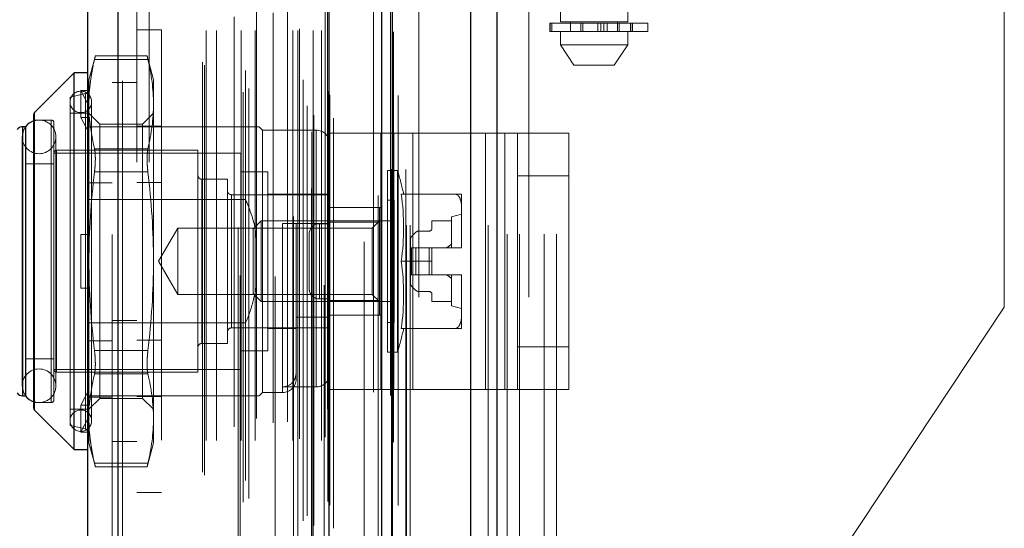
# Model space of a CAD drawing. Header units: inches. Extents: x 0.2 to 10.7, y 0.2 to 7.9.
# Tile 81 of 104: x 5.665 to 5.905, y 3.473 to 3.597. Entities that reach past the tile are written whole.
import ezdxf

# ---------------------------------------------------------------- set-up
doc = ezdxf.new("R2010")
doc.units = ezdxf.units.IN
doc.header["$MEASUREMENT"] = 0
doc.linetypes.add('HIDDEN', pattern=[0.07500000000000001, 0.05, -0.025])
doc.layers.add('DIMENSIONS', color=140, linetype='Continuous')
doc.styles.add('SLDTEXTSTYLE0', font='TXT', dxfattribs={"width": 0.7})
doc.dimstyles.new('SLDDIMSTYLE0', dxfattribs={"dimtxt": 0.0849609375, "dimasz": 0.13, "dimexe": 0, "dimexo": 0.0625, "dimgap": 0.021240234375, "dimtad": 0, "dimtih": 1, "dimtoh": 1, "dimlfac": 12, "dimrnd": 1e-09, "dimzin": 12, "dimdsep": 46, "dimtxsty": 'SLDTEXTSTYLE0', "dimsah": 1, "dimcen": 0.09, "dimadec": 0, "dimazin": 3, "dimtfac": 1, "dimtofl": 0, "dimtmove": 0, "dimatfit": 3, "dimfxl": 0, "dimfrac": 2, "dimtolj": 1, "dimtzin": 12, "dimarcsym": 0})
doc.dimstyles.new('SLDDIMSTYLE1', dxfattribs={"dimtxt": 0.0849609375, "dimasz": 0.13, "dimexe": 0, "dimexo": 0.0625, "dimgap": 0.021240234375, "dimtad": 0, "dimtih": 1, "dimtoh": 1, "dimlfac": 12, "dimrnd": 1e-09, "dimzin": 12, "dimdsep": 46, "dimtxsty": 'SLDTEXTSTYLE0', "dimsah": 1, "dimcen": 0.09, "dimadec": 0, "dimazin": 3, "dimtfac": 1, "dimtmove": 0, "dimatfit": 0, "dimfxl": 0, "dimfrac": 2, "dimtolj": 1, "dimtzin": 12, "dimarcsym": 0})

# ---------------------------------------------------------------- blocks, each defined once
blk = doc.blocks.new('_D_17')
at = {"layer": 'DIMENSIONS'}
for p, q in [((5.415034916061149, 3.444369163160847), (5.415034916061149, 3.694369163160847)), ((5.734066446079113, 3.444369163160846), (5.290034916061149, 3.444369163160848)), ((5.729436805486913, 3.240619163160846), (5.290034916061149, 3.240619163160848)), ((5.415034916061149, 3.007946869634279), (5.415034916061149, 3.240619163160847)), ((4.873281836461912, 3.007946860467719), (4.844751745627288, 3.007946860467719)), ((4.844751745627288, 3.007946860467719), (4.844751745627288, 2.872915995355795)), ((5.125750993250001, 3.007946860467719), (5.154281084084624, 3.007946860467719)), ((5.154281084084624, 3.007946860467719), (5.154281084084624, 2.872915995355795)), ((5.278943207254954, 3.007946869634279), (5.415034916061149, 3.007946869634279)), ((4.844751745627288, 2.872915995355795), (4.873281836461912, 2.872915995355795)), ((5.154281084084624, 2.872915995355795), (5.125750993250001, 2.872915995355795))]:
    blk.add_line(p, q, dxfattribs=at)
for points in [[(5.415034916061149, 3.444369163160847), (5.43503491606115, 3.574369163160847), (5.39503491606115, 3.574369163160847)], [(5.415034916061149, 3.240619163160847), (5.395034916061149, 3.110619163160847), (5.435034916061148, 3.110619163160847)]]:
    blk.add_solid(points, dxfattribs=at)
at = {"layer": 'DIMENSIONS', "char_height": 0.08333333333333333, "attachment_point": 1, "style": 'SLDTEXTSTYLE0'}
for s, insert in [('2.45', (4.873281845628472, 3.134389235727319)), ('62.1', (4.873281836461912, 2.980338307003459))]:
    blk.add_mtext(s, dxfattribs=dict(at, insert=insert))
blk = doc.blocks.new('_D_18')
at = {"layer": 'DIMENSIONS'}
for p, q in [((5.734066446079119, 4.98470249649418), (5.29003491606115, 4.98470249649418)), ((5.41503491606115, 4.98470249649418), (5.415034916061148, 4.42807726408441)), ((5.253460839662, 4.274026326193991), (5.224930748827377, 4.274026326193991)), ((5.224930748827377, 4.274026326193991), (5.224930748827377, 4.138995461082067)), ((5.576608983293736, 4.274026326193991), (5.605139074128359, 4.274026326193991)), ((5.605139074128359, 4.274026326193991), (5.605139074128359, 4.138995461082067)), ((5.224930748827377, 4.138995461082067), (5.253460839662, 4.138995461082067)), ((5.605139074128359, 4.138995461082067), (5.576608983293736, 4.138995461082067)), ((5.415034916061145, 3.444369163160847), (5.415034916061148, 4.119975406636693)), ((5.734066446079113, 3.444369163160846), (5.290034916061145, 3.444369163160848))]:
    blk.add_line(p, q, dxfattribs=at)
for points in [[(5.41503491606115, 4.98470249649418), (5.395034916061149, 4.854702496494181), (5.435034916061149, 4.854702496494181)], [(5.415034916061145, 3.444369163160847), (5.435034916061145, 3.574369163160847), (5.395034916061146, 3.574369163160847)]]:
    blk.add_solid(points, dxfattribs=at)
at = {"layer": 'DIMENSIONS', "char_height": 0.08333333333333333, "attachment_point": 1, "style": 'SLDTEXTSTYLE0'}
for s, insert in [('18.48', (5.253460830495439, 4.40046870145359)), ('469.5', (5.253460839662, 4.246417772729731))]:
    blk.add_mtext(s, dxfattribs=dict(at, insert=insert))
blk = doc.blocks.new('_D_19')
at = {"layer": 'DIMENSIONS'}
for p, q in [((5.703483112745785, 5.099952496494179), (4.79971829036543, 5.099952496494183)), ((4.92471829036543, 5.099952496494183), (4.924718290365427, 4.483632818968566)), ((4.763144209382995, 4.353501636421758), (4.734614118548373, 4.353501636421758)), ((4.734614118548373, 4.353501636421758), (4.734614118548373, 4.218470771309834)), ((5.086292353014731, 4.353501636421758), (5.114822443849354, 4.353501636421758)), ((5.114822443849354, 4.353501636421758), (5.114822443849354, 4.218470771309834)), ((4.734614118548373, 4.218470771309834), (4.763144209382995, 4.218470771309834)), ((5.114822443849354, 4.218470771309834), (5.086292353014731, 4.218470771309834)), ((4.924718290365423, 3.329035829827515), (4.924718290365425, 4.064419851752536)), ((5.703483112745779, 3.329035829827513), (4.799718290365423, 3.329035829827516))]:
    blk.add_line(p, q, dxfattribs=at)
for points in [[(4.92471829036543, 5.099952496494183), (4.904718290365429, 4.969952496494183), (4.944718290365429, 4.969952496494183)], [(4.924718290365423, 3.329035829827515), (4.944718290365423, 3.459035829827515), (4.904718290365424, 3.459035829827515)]]:
    blk.add_solid(points, dxfattribs=at)
at = {"layer": 'DIMENSIONS', "char_height": 0.08333333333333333, "attachment_point": 1, "style": 'SLDTEXTSTYLE0'}
for s, insert in [('21.25', (4.763144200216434, 4.479944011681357)), ('539.8', (4.763144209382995, 4.325893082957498)), ('OPENING', (4.662681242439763, 4.1718421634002))]:
    blk.add_mtext(s, dxfattribs=dict(at, insert=insert))

msp = doc.modelspace()

# ---------------------------------------------------------------- linework, layer by layer
at = {"color": 7, "linetype": 'Continuous', "lineweight": 25}
for p, q in [((5.781559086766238, 5.192448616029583), (5.781559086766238, 3.246619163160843)), ((5.775195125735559, 3.246619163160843), (5.775195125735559, 5.191268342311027)), ((5.753483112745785, 3.246619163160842), (5.753483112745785, 5.182035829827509)), ((5.756119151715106, 3.246619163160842), (5.756119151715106, 5.182294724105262)), ((5.740680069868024, 3.272723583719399), (5.740680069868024, 5.156331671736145)), ((5.689159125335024, 3.28180811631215), (5.689159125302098, 5.147247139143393)), ((5.681721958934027, 5.144301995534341), (5.681721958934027, 3.284753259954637)), ((5.678441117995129, 3.583720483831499), (5.668790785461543, 3.574070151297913)), ((5.681721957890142, 3.583720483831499), (5.678441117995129, 3.583720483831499)), ((5.678441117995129, 3.491856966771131), (5.678441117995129, 3.583720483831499)), ((5.66859859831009, 3.501971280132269), (5.66859859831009, 3.573606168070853)), ((5.668790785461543, 3.501507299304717), (5.668790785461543, 3.574070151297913)), ((5.666600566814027, 3.570597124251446), (5.665889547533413, 3.570597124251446)), ((5.665889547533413, 3.504980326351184), (5.665889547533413, 3.570597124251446)), ((5.666630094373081, 3.504980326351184), (5.666630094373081, 3.570597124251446)), ((5.665889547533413, 3.504980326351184), (5.666600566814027, 3.504980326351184)), ((5.668790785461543, 3.501507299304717), (5.678441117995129, 3.491856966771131)), ((5.678441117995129, 3.491856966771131), (5.681721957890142, 3.491856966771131))]:
    msp.add_line(p, q, dxfattribs=at)
at = {"color": 7, "linetype": 'HIDDEN', "lineweight": 18}
for p, q in [((5.781559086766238, 5.192448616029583), (5.781559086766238, 3.246619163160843)), ((5.781559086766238, 3.246619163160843), (5.781559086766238, 5.19244861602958)), ((5.781559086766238, 3.246619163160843), (5.781559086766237, 5.192448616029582)), ((5.775195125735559, 3.246619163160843), (5.775195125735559, 5.191268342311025)), ((5.779437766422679, 3.246619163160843), (5.779437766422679, 5.191268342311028)), ((5.779437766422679, 3.246619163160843), (5.779437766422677, 5.191268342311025)), ((5.756119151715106, 3.246619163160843), (5.75611915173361, 5.182294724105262)), ((5.759483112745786, 3.246619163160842), (5.759483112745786, 5.182035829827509)), ((5.760361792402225, 3.246619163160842), (5.760361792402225, 5.182294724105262)), ((5.760361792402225, 3.246619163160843), (5.760361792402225, 5.182294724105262)), ((5.755864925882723, 3.260253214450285), (5.755864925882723, 5.168802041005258)), ((5.736454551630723, 3.269389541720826), (5.736454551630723, 5.159665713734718)), ((5.736454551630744, 3.269389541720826), (5.736454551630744, 5.159665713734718)), ((5.741721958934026, 3.272723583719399), (5.741721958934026, 5.156331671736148)), ((5.734316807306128, 3.274458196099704), (5.734316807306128, 5.154597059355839)), ((5.736370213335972, 5.15557172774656), (5.736370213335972, 3.273483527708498)), ((5.736879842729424, 3.273393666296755), (5.736879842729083, 5.155661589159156)), ((5.752609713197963, 5.15384834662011), (5.752609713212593, 3.27521194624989)), ((5.752609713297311, 5.153846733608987), (5.752609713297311, 3.27522035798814)), ((5.735309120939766, 3.27571307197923), (5.735309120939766, 5.153380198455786)), ((5.71964224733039, 3.279021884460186), (5.71964224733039, 5.150033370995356)), ((5.721073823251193, 3.279945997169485), (5.721073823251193, 5.149105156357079)), ((5.74030404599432, 3.279171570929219), (5.74030404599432, 5.149883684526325)), ((5.740304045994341, 3.279171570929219), (5.740304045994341, 5.149883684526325)), ((5.740755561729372, 3.278207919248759), (5.740755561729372, 5.150847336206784)), ((5.740782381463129, 3.278417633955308), (5.740782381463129, 5.150637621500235)), ((5.689159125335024, 5.147247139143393), (5.689159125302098, 3.28180811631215)), ((5.690201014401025, 3.28180811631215), (5.69020101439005, 5.147247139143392)), ((5.690201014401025, 5.147247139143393), (5.69020101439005, 3.281808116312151)), ((5.731918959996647, 5.148692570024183), (5.731918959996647, 3.280370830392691)), ((5.734285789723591, 3.28200531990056), (5.734285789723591, 5.147049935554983)), ((5.687721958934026, 5.144301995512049), (5.687721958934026, 3.284753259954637)), ((5.718461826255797, 5.146000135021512), (5.718461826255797, 3.283050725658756)), ((5.720226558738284, 3.284324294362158), (5.720226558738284, 5.144730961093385)), ((5.709776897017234, 3.286357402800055), (5.709776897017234, 5.142697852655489)), ((5.710209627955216, 3.285626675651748), (5.710209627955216, 5.143428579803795)), ((5.749173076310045, 5.142546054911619), (5.749173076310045, 3.286484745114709)), ((5.710610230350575, 3.2940746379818), (5.710610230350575, 5.134980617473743)), ((5.710610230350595, 3.2940746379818), (5.710610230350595, 5.134980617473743)), ((5.713142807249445, 3.2940746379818), (5.713142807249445, 5.134980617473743)), ((5.719177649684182, 3.294074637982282), (5.719177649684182, 5.134980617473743)), ((5.722622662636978, 3.2940746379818), (5.722622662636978, 5.134980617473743)), ((5.731793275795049, 3.2940746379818), (5.731793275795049, 5.134980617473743)), ((5.732966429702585, 5.134980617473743), (5.732966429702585, 3.2940746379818)), ((5.732966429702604, 3.2940746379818), (5.732966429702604, 5.134980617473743)), ((5.73338309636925, 3.294491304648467), (5.73338309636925, 5.134563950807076)), ((5.736299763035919, 5.134563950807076), (5.736299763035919, 3.294491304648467)), ((5.736716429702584, 3.2940746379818), (5.736716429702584, 5.134980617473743)), ((5.736716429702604, 5.134980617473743), (5.736716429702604, 3.2940746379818)), ((5.738790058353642, 3.2940746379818), (5.738790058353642, 5.134980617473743)), ((5.738790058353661, 3.2940746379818), (5.738790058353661, 5.134980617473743)), ((5.718965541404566, 5.13431652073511), (5.718965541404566, 3.294739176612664)), ((5.727494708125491, 5.134077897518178), (5.727494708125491, 3.2949744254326)), ((5.739633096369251, 3.294907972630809), (5.739633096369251, 5.134147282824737)), ((5.73963309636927, 3.294907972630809), (5.73963309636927, 5.134147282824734)), ((5.717451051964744, 3.297440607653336), (5.717451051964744, 5.131614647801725)), ((5.726947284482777, 3.298369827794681), (5.726947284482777, 5.130685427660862)), ((5.726947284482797, 3.298369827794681), (5.726947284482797, 5.130685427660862)), ((5.730502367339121, 3.298615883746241), (5.730502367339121, 5.130437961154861)), ((5.739388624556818, 5.131985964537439), (5.739388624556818, 3.297069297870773)), ((5.722891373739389, 3.299478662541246), (5.722891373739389, 5.129583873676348)), ((5.739703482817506, 3.300987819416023), (5.739703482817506, 5.12806743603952)), ((5.739703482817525, 3.300987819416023), (5.739703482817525, 5.12806743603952)), ((5.74025069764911, 3.301760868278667), (5.74025069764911, 5.127294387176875)), ((5.740250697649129, 3.301760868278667), (5.740250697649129, 5.127294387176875)), ((5.751442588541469, 3.305851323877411), (5.751442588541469, 5.123203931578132)), ((5.755576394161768, 3.305072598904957), (5.75557639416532, 5.123947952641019)), ((5.762483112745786, 3.329035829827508), (5.762483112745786, 5.099952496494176)), ((5.762483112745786, 3.329035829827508), (5.762483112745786, 5.099952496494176)), ((5.762483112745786, 3.329035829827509), (5.762483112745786, 5.099952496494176)), ((5.762483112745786, 3.329035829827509), (5.762483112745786, 5.099952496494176)), ((5.693721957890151, 5.06198596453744), (5.693721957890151, 3.367069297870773)), ((5.696721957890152, 5.06198596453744), (5.696721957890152, 3.367069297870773)), ((5.696721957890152, 5.06198596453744), (5.696721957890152, 3.367069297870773)), ((5.696721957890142, 3.367069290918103), (5.696721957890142, 5.06198595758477)), ((5.696721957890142, 3.367069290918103), (5.696721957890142, 5.06198595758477)), ((5.784066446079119, 3.444369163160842), (5.784066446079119, 3.996202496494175)), ((5.784066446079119, 3.444369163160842), (5.784066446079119, 3.996202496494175)), ((5.787066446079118, 3.444369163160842), (5.787066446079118, 3.996202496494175)), ((5.793066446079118, 3.444369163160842), (5.793066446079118, 3.996202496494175)), ((5.796066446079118, 3.444369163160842), (5.796066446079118, 3.996202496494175)), ((5.796066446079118, 3.444369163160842), (5.796066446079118, 3.996202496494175)), ((5.797068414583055, 3.842223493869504), (5.797068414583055, 3.596160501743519)), ((5.813472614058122, 3.596160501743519), (5.813472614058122, 3.842223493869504)), ((5.789316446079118, 3.329035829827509), (5.789316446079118, 3.646327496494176)), ((5.905316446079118, 3.526608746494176), (5.905316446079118, 3.608848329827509)), ((5.794434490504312, 3.595832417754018), (5.79455487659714, 3.595832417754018)), ((5.794434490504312, 3.595832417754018), (5.794434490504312, 3.59386391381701)), ((5.79455487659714, 3.59386391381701), (5.79455487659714, 3.595832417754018)), ((5.79455487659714, 3.595832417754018), (5.81839387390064, 3.595832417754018)), ((5.79455487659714, 3.595832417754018), (5.79455487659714, 3.59386391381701)), ((5.794948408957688, 3.595832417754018), (5.794948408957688, 3.59386391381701)), ((5.794948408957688, 3.59386391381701), (5.794948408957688, 3.595832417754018)), ((5.813472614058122, 3.596160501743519), (5.797068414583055, 3.596160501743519)), ((5.799529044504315, 3.596160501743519), (5.799529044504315, 3.59386391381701)), ((5.802065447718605, 3.59386391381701), (5.802065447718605, 3.595832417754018)), ((5.802065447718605, 3.595832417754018), (5.802065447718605, 3.59386391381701)), ((5.802521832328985, 3.595832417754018), (5.802521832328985, 3.59386391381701)), ((5.802521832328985, 3.59386391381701), (5.802521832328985, 3.595832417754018)), ((5.806179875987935, 3.59386391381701), (5.806179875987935, 3.595832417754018)), ((5.806179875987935, 3.595832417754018), (5.806179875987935, 3.59386391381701)), ((5.806917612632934, 3.595832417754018), (5.806917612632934, 3.59386391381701)), ((5.806917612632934, 3.59386391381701), (5.806917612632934, 3.595832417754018)), ((5.807642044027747, 3.59386391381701), (5.807642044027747, 3.595832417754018)), ((5.807642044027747, 3.595832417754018), (5.807642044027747, 3.59386391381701)), ((5.808490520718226, 3.595832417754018), (5.808490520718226, 3.59386391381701)), ((5.808490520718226, 3.59386391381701), (5.808490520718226, 3.595832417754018)), ((5.810931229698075, 3.595832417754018), (5.810931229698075, 3.59386391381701)), ((5.810939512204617, 3.595832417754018), (5.810939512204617, 3.59386391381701)), ((5.810939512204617, 3.59386391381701), (5.810939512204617, 3.595832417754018)), ((5.811011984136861, 3.59386391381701), (5.811011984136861, 3.596160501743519)), ((5.811011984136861, 3.59386391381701), (5.811011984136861, 3.595832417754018)), ((5.811417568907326, 3.59386391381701), (5.811417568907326, 3.595832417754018)), ((5.811417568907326, 3.595832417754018), (5.811417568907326, 3.59386391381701)), ((5.814121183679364, 3.595832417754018), (5.814121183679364, 3.59386391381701)), ((5.814121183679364, 3.59386391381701), (5.814121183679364, 3.595832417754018)), ((5.814571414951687, 3.59386391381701), (5.814571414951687, 3.595832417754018)), ((5.814571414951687, 3.595832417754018), (5.814571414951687, 3.59386391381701)), ((5.814607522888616, 3.59386391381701), (5.814607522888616, 3.595832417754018)), ((5.81839387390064, 3.59386391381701), (5.81839387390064, 3.595832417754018)), ((5.699721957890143, 3.594205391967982), (5.693721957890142, 3.594205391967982)), ((5.699721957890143, 3.594205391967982), (5.699721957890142, 3.481372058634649)), ((5.79455487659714, 3.59386391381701), (5.794434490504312, 3.59386391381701)), ((5.81839387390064, 3.59386391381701), (5.79455487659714, 3.59386391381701)), ((5.797068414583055, 3.59386391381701), (5.797068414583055, 3.590583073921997)), ((5.813472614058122, 3.590583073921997), (5.813472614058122, 3.59386391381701)), ((5.797068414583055, 3.590583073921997), (5.813472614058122, 3.590583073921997)), ((5.797068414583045, 3.590583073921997), (5.800349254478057, 3.585661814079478)), ((5.810191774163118, 3.585661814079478), (5.813472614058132, 3.590583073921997)), ((5.683614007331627, 3.587916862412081), (5.682050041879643, 3.582080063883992)), ((5.696254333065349, 3.587916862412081), (5.68359378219, 3.587916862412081)), ((5.697798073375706, 3.582080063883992), (5.696234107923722, 3.587916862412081)), ((5.683407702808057, 3.587037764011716), (5.696440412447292, 3.587037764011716)), ((5.683407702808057, 3.587037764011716), (5.696440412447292, 3.587037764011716)), ((5.800349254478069, 3.585661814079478), (5.810191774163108, 3.585661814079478)), ((5.682050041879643, 3.579003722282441), (5.682050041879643, 3.582080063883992)), ((5.69372195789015, 3.581360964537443), (5.68772195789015, 3.581360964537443)), ((5.697798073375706, 3.576146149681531), (5.697798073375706, 3.582080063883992)), ((5.681213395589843, 3.578682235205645), (5.677456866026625, 3.577814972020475)), ((5.680081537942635, 3.572865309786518), (5.680081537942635, 3.579426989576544)), ((5.680081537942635, 3.579426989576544), (5.68217957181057, 3.579426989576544)), ((5.682050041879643, 3.575734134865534), (5.680081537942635, 3.579426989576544)), ((5.681213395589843, 3.496895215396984), (5.681213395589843, 3.578534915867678)), ((5.68217957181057, 3.579426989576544), (5.682050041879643, 3.579003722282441)), ((5.682050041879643, 3.579003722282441), (5.682050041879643, 3.575734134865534)), ((5.677456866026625, 3.497762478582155), (5.677456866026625, 3.577814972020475)), ((5.682706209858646, 3.498910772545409), (5.682706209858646, 3.57666667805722)), ((5.697798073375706, 3.537788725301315), (5.697798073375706, 3.576146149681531)), ((5.668790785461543, 3.574070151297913), (5.668790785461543, 3.501507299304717)), ((5.681721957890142, 3.57387796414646), (5.677456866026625, 3.57387796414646)), ((5.682050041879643, 3.575734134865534), (5.682050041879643, 3.572442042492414)), ((5.684714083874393, 3.571213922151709), (5.682050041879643, 3.57387796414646)), ((5.697798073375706, 3.57387796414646), (5.695134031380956, 3.571213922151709)), ((5.672863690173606, 3.572237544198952), (5.66859859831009, 3.572237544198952)), ((5.672863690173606, 3.503339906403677), (5.672863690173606, 3.572237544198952)), ((5.673519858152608, 3.50399607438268), (5.673519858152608, 3.57158137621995)), ((5.680081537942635, 3.572865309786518), (5.68217957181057, 3.572865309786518)), ((5.682050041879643, 3.569172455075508), (5.680081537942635, 3.572865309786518)), ((5.68217957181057, 3.572865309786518), (5.682050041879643, 3.572442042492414)), ((5.682050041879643, 3.537788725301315), (5.682050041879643, 3.572442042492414)), ((5.684714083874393, 3.566735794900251), (5.684714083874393, 3.571213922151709)), ((5.695134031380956, 3.571213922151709), (5.684714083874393, 3.571213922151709)), ((5.695134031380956, 3.566735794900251), (5.695134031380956, 3.571213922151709)), ((5.665889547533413, 3.570597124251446), (5.665889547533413, 3.504980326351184)), ((5.666630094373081, 3.570597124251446), (5.666600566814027, 3.570597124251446)), ((5.687721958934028, 3.570597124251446), (5.681721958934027, 3.570597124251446)), ((5.720271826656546, 3.570597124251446), (5.687721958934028, 3.570597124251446)), ((5.699721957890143, 3.570747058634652), (5.693721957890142, 3.570747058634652)), ((5.720271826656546, 3.552823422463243), (5.720271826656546, 3.570597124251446)), ((5.724372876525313, 3.569776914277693), (5.723552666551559, 3.570597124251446)), ((5.724372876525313, 3.505800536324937), (5.724372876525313, 3.569776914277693)), ((5.737496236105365, 3.569776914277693), (5.724372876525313, 3.569776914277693)), ((5.737496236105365, 3.507147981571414), (5.737496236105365, 3.569626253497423)), ((5.740777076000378, 3.506540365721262), (5.740777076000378, 3.569040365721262)), ((5.740777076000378, 3.569040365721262), (5.756404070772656, 3.569040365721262)), ((5.753277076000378, 3.506540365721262), (5.753277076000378, 3.569040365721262)), ((5.756404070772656, 3.506540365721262), (5.756404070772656, 3.569040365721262)), ((5.756404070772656, 3.569040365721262), (5.778796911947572, 3.569040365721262)), ((5.761090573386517, 3.506540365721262), (5.761090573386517, 3.569040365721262)), ((5.778796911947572, 3.506540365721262), (5.778796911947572, 3.569040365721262)), ((5.778796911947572, 3.569040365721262), (5.786610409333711, 3.569040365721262)), ((5.783483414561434, 3.506540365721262), (5.783483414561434, 3.569040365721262)), ((5.786610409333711, 3.569040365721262), (5.799110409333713, 3.569040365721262)), ((5.786610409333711, 3.558623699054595), (5.786610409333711, 3.569040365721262)), ((5.799110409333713, 3.569040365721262), (5.799110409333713, 3.558623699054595)), ((5.665780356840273, 3.568136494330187), (5.665780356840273, 3.507440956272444)), ((5.673982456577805, 3.507440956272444), (5.673982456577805, 3.568136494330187)), ((5.684714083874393, 3.504363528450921), (5.684714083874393, 3.566735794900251)), ((5.695134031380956, 3.504363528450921), (5.695134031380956, 3.566735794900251)), ((5.719123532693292, 3.56419948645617), (5.673519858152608, 3.56419948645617)), ((5.674176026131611, 3.510721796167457), (5.674176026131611, 3.564855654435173)), ((5.70862484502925, 3.564855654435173), (5.674176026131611, 3.564855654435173)), ((5.683407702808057, 3.565254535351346), (5.696440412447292, 3.565254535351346)), ((5.683407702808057, 3.565254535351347), (5.696440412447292, 3.565254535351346)), ((5.70862484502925, 3.510721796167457), (5.70862484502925, 3.564855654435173)), ((5.719123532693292, 3.511377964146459), (5.719123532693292, 3.56419948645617)), ((5.673519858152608, 3.56157481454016), (5.666630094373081, 3.56157481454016)), ((5.683407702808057, 3.559571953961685), (5.696440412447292, 3.559571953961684)), ((5.683407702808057, 3.559571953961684), (5.696440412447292, 3.559571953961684)), ((5.725685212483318, 3.559606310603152), (5.719123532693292, 3.559606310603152)), ((5.725685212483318, 3.515971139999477), (5.725685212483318, 3.559606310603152)), ((5.754884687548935, 3.515643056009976), (5.754884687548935, 3.559934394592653)), ((5.757326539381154, 3.559934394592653), (5.754884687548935, 3.559934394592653)), ((5.757326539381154, 3.515643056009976), (5.757326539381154, 3.559934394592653)), ((5.687721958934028, 3.556888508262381), (5.681721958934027, 3.556888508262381)), ((5.699721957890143, 3.557038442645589), (5.693721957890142, 3.557038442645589)), ((5.709609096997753, 3.517775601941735), (5.709609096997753, 3.557801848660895)), ((5.715842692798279, 3.557801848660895), (5.709609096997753, 3.557801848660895)), ((5.715842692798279, 3.517775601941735), (5.715842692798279, 3.557801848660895)), ((5.786610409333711, 3.558623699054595), (5.799110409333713, 3.558623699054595)), ((5.786610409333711, 3.516957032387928), (5.786610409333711, 3.558623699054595)), ((5.799110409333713, 3.516957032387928), (5.799110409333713, 3.558623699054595)), ((5.720271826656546, 3.552823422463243), (5.681721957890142, 3.552823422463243)), ((5.740777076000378, 3.55402888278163), (5.716826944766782, 3.55402888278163)), ((5.716826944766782, 3.521548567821), (5.716826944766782, 3.55387762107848)), ((5.740777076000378, 3.55419292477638), (5.725685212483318, 3.55419292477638)), ((5.756525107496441, 3.552716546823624), (5.754884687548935, 3.552716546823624)), ((5.756525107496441, 3.522860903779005), (5.756525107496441, 3.552716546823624)), ((5.758215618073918, 3.55419292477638), (5.771352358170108, 3.55419292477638)), ((5.772929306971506, 3.550756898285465), (5.772929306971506, 3.55419292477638)), ((5.740777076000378, 3.550915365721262), (5.753277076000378, 3.550915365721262)), ((5.752916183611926, 3.550912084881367), (5.740777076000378, 3.550912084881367)), ((5.752916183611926, 3.547355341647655), (5.752916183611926, 3.550912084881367)), ((5.772929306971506, 3.54122475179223), (5.772929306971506, 3.550756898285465)), ((5.724089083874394, 3.547631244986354), (5.722076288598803, 3.545618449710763)), ((5.724089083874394, 3.527946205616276), (5.724089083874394, 3.547631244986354)), ((5.756525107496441, 3.547631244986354), (5.724089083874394, 3.547631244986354)), ((5.752916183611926, 3.547355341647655), (5.740777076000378, 3.547355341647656)), ((5.752916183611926, 3.547631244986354), (5.751139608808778, 3.545854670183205)), ((5.752916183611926, 3.528222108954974), (5.752916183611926, 3.547355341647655)), ((5.770468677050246, 3.547631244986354), (5.765711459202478, 3.547631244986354)), ((5.765711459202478, 3.547631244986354), (5.765711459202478, 3.545826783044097)), ((5.772929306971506, 3.549271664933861), (5.770468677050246, 3.548615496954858)), ((5.770468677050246, 3.541069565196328), (5.770468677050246, 3.548615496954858)), ((5.703706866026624, 3.545854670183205), (5.699049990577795, 3.537788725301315)), ((5.703706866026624, 3.529722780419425), (5.703706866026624, 3.545854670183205)), ((5.751139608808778, 3.545854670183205), (5.703706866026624, 3.545854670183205)), ((5.722076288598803, 3.529959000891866), (5.722076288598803, 3.545618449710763)), ((5.729294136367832, 3.546975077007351), (5.729294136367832, 3.505946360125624)), ((5.737496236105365, 3.546975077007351), (5.729294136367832, 3.546975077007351)), ((5.732574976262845, 3.50908137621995), (5.732574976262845, 3.546975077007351)), ((5.738277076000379, 3.546957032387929), (5.738277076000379, 3.528623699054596)), ((5.738277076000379, 3.546957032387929), (5.740777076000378, 3.546957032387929)), ((5.738277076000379, 3.528623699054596), (5.738277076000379, 3.546957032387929)), ((5.751139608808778, 3.529722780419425), (5.751139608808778, 3.545854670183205)), ((5.761814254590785, 3.544882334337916), (5.760750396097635, 3.543818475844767)), ((5.765055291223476, 3.545170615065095), (5.76251022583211, 3.545170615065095)), ((5.680081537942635, 3.531227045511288), (5.680081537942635, 3.544350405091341)), ((5.680081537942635, 3.544350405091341), (5.682050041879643, 3.544350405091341)), ((5.68217957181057, 3.544350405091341), (5.682050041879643, 3.544350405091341)), ((5.735777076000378, 3.544457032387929), (5.735777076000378, 3.531123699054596)), ((5.760462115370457, 3.543122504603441), (5.760462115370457, 3.541069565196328)), ((5.760462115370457, 3.541069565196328), (5.760462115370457, 3.534507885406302)), ((5.760750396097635, 3.541069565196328), (5.760462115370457, 3.541069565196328)), ((5.761814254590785, 3.541069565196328), (5.760750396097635, 3.541069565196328)), ((5.760750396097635, 3.541069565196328), (5.760750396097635, 3.534507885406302)), ((5.760750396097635, 3.541069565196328), (5.760750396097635, 3.534507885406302)), ((5.76251022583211, 3.541069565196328), (5.761814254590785, 3.541069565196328)), ((5.761814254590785, 3.541069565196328), (5.761814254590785, 3.534507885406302)), ((5.761814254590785, 3.541069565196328), (5.761814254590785, 3.534507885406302)), ((5.76251022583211, 3.541069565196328), (5.76251022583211, 3.534507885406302)), ((5.765055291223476, 3.541069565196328), (5.76251022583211, 3.541069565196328)), ((5.76251022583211, 3.541069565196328), (5.76251022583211, 3.534507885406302)), ((5.765055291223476, 3.541069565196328), (5.765055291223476, 3.534507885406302)), ((5.765711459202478, 3.541069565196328), (5.765055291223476, 3.541069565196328)), ((5.765055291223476, 3.541069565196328), (5.765055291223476, 3.534507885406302)), ((5.765711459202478, 3.541069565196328), (5.772928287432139, 3.541069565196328)), ((5.765711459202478, 3.537788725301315), (5.765711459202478, 3.541069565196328)), ((5.772928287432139, 3.541069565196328), (5.772929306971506, 3.541069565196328)), ((5.772929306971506, 3.541069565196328), (5.772929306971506, 3.54122475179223)), ((5.772929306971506, 3.54122475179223), (5.772929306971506, 3.541069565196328)), ((5.682050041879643, 3.503135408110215), (5.682050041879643, 3.537788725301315)), ((5.697798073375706, 3.499431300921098), (5.697798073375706, 3.537788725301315)), ((5.699049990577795, 3.537788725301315), (5.703706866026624, 3.529722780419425)), ((5.758215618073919, 3.537788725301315), (5.765711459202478, 3.537788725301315)), ((5.765711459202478, 3.537788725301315), (5.765711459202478, 3.534507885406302)), ((5.760750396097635, 3.534507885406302), (5.760462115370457, 3.534507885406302)), ((5.760462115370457, 3.534507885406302), (5.760462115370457, 3.532454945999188)), ((5.761814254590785, 3.534507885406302), (5.760750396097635, 3.534507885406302)), ((5.76251022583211, 3.534507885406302), (5.761814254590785, 3.534507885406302)), ((5.765055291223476, 3.534507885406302), (5.76251022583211, 3.534507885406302)), ((5.765711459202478, 3.534507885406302), (5.765055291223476, 3.534507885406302)), ((5.765711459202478, 3.534507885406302), (5.772928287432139, 3.534507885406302)), ((5.770468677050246, 3.526961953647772), (5.770468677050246, 3.534507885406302)), ((5.772928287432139, 3.534507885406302), (5.772929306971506, 3.534507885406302)), ((5.772929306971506, 3.534352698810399), (5.772929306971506, 3.534507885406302)), ((5.772929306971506, 3.534507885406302), (5.772929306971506, 3.534352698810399)), ((5.772929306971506, 3.524820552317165), (5.772929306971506, 3.534352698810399)), ((5.680081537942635, 3.531227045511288), (5.682050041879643, 3.531227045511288)), ((5.68217957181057, 3.531227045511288), (5.682050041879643, 3.531227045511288)), ((5.760750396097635, 3.531758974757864), (5.761814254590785, 3.530695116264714)), ((5.76251022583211, 3.530406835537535), (5.765055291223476, 3.530406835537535)), ((5.703706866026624, 3.529722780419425), (5.751139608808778, 3.529722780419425)), ((5.722076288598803, 3.529959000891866), (5.724089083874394, 3.527946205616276)), ((5.724089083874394, 3.527946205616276), (5.756525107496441, 3.527946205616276)), ((5.738277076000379, 3.528623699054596), (5.740777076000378, 3.528623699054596)), ((5.752916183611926, 3.528222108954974), (5.740777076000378, 3.528222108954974)), ((5.751139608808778, 3.529722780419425), (5.752916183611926, 3.527946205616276)), ((5.752916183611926, 3.524665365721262), (5.752916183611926, 3.528222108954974)), ((5.765711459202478, 3.529750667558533), (5.765711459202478, 3.527946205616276)), ((5.765711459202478, 3.527946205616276), (5.770468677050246, 3.527946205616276)), ((5.770468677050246, 3.526961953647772), (5.772929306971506, 3.526305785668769)), ((5.905316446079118, 3.526608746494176), (5.850691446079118, 3.444369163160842)), ((5.693721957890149, 3.523319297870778), (5.687721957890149, 3.523319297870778)), ((5.740777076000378, 3.524197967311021), (5.732574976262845, 3.524197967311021)), ((5.740777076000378, 3.524665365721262), (5.753277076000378, 3.524665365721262)), ((5.772929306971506, 3.521384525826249), (5.772929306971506, 3.524820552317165)), ((5.720271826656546, 3.522754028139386), (5.681721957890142, 3.522754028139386)), ((5.716826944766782, 3.521548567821), (5.740777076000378, 3.521548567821)), ((5.720271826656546, 3.504980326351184), (5.720271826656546, 3.522754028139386)), ((5.725685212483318, 3.521384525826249), (5.732574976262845, 3.521384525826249)), ((5.754884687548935, 3.522860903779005), (5.756525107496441, 3.522860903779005)), ((5.758215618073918, 3.521384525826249), (5.771352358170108, 3.521384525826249)), ((5.687721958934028, 3.518389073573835), (5.681721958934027, 3.518389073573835)), ((5.699721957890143, 3.518539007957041), (5.693721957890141, 3.518539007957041)), ((5.683407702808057, 3.516005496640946), (5.696440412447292, 3.516005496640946)), ((5.683407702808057, 3.516005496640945), (5.696440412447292, 3.516005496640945)), ((5.709609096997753, 3.517775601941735), (5.715842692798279, 3.517775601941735)), ((5.719123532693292, 3.515971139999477), (5.725685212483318, 3.515971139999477)), ((5.786610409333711, 3.516957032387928), (5.799110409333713, 3.516957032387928)), ((5.786610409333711, 3.506540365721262), (5.786610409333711, 3.516957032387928)), ((5.799110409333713, 3.516957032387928), (5.799110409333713, 3.506540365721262)), ((5.666630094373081, 3.51400263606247), (5.673519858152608, 3.51400263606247)), ((5.754884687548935, 3.515643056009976), (5.757326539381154, 3.515643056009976)), ((5.673519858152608, 3.511377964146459), (5.719123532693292, 3.511377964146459)), ((5.674176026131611, 3.510721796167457), (5.70862484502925, 3.510721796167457)), ((5.683407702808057, 3.510322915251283), (5.696440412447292, 3.510322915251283)), ((5.683407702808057, 3.510322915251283), (5.696440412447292, 3.510322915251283)), ((5.680081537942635, 3.502712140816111), (5.682050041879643, 3.506404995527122)), ((5.737496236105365, 3.507147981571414), (5.729294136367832, 3.507147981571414)), ((5.740777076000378, 3.506540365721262), (5.756404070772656, 3.506540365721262)), ((5.756404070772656, 3.506540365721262), (5.778796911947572, 3.506540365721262)), ((5.778796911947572, 3.506540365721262), (5.786610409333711, 3.506540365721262)), ((5.786610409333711, 3.506540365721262), (5.799110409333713, 3.506540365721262)), ((5.666600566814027, 3.504980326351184), (5.666630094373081, 3.504980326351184)), ((5.720271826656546, 3.504980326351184), (5.681721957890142, 3.504980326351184)), ((5.687721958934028, 3.50468045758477), (5.681721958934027, 3.50468045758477)), ((5.682050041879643, 3.50169948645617), (5.684714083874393, 3.504363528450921)), ((5.684714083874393, 3.504363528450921), (5.695134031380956, 3.504363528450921)), ((5.699721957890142, 3.504830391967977), (5.693721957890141, 3.504830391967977)), ((5.695134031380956, 3.504363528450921), (5.697798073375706, 3.50169948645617)), ((5.723552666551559, 3.504980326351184), (5.724372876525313, 3.505800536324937)), ((5.724372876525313, 3.505800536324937), (5.729294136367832, 3.505800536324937)), ((5.66859859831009, 3.503339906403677), (5.672863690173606, 3.503339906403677)), ((5.677456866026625, 3.50169948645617), (5.681721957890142, 3.50169948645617)), ((5.68217957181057, 3.502712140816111), (5.680081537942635, 3.502712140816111)), ((5.680081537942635, 3.502712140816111), (5.680081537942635, 3.496150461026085)), ((5.68217957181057, 3.502712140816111), (5.682050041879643, 3.503135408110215)), ((5.682050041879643, 3.503135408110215), (5.682050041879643, 3.499843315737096)), ((5.680081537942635, 3.496150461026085), (5.682050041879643, 3.499843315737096)), ((5.682050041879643, 3.496573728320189), (5.682050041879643, 3.499843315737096)), ((5.697798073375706, 3.493497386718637), (5.697798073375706, 3.499431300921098)), ((5.677456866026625, 3.497762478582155), (5.681213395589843, 3.496895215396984)), ((5.68217957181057, 3.496150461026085), (5.680081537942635, 3.496150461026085)), ((5.68217957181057, 3.496150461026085), (5.682050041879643, 3.496573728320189)), ((5.682050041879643, 3.493497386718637), (5.682050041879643, 3.496573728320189)), ((5.682050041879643, 3.493497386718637), (5.683614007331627, 3.487660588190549)), ((5.68772195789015, 3.493860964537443), (5.69372195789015, 3.493860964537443)), ((5.696234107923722, 3.487660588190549), (5.697798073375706, 3.493497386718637)), ((5.683407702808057, 3.488539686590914), (5.696440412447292, 3.488539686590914)), ((5.683407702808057, 3.488539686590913), (5.696440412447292, 3.488539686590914)), ((5.68359378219, 3.487660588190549), (5.696254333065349, 3.487660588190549)), ((5.693721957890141, 3.481372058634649), (5.699721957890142, 3.481372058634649))]:
    msp.add_line(p, q, dxfattribs=at)
at = {"color": 7, "linetype": 'HIDDEN', "lineweight": 18, "flags": 128}
for points in [[(5.759372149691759, 3.260192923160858), (5.759372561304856, 4.206973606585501), (5.759372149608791, 5.168858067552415)], [(5.757472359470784, 3.278238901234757), (5.757472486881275, 4.199413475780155), (5.757472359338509, 5.150818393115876)], [(5.757472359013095, 3.278250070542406), (5.757472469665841, 4.175912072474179), (5.757472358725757, 5.150793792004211)], [(5.749173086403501, 5.142569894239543), (5.749173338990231, 4.174853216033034), (5.749173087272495, 3.286485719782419)], [(5.75630128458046, 3.293693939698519), (5.756301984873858, 4.234358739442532), (5.756301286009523, 5.135360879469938)], [(5.756301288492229, 3.293710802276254), (5.75630203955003, 4.199413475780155), (5.756301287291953, 5.135361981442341)], [(5.749185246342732, 5.13365923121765), (5.749185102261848, 4.222078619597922), (5.749185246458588, 3.295397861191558)], [(5.666600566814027, 3.570597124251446), (5.666092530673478, 3.569705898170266), (5.665780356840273, 3.568136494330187)], [(5.665780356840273, 3.507440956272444), (5.666092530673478, 3.505871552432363), (5.666600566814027, 3.504980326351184)]]:
    msp.add_lwpolyline(points, dxfattribs=at)
at = {"color": 7, "linetype": 'HIDDEN', "lineweight": 18}
for centre, radius, start, end in [((5.680081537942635, 3.57666667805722), 0.00262467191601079, 0, 180), ((5.681065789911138, 3.579321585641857), 0.0006561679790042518, 283.0000000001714, 359.999999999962), ((5.680081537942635, 3.57666667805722), 0.00262467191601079, 180, 0), ((5.66988140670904, 3.568136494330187), 0.004101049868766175, 0, 108.2280527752), ((5.672863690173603, 3.571581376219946), 0.0006561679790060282, 3.102185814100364e-10, 89.99999999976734), ((5.737496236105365, 3.56649607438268), 0.003280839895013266, 0, 90), ((5.66988140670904, 3.568136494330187), 0.004101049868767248, 180, 0), ((5.674176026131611, 3.56419948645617), 0.0006561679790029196, 90, 180), ((5.683742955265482, 3.537788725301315), 0.0768438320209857, 12.32604560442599, 16.74966025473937), ((5.709609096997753, 3.558786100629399), 0.0009842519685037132, 179.9999999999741, 270.0000000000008), ((5.716826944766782, 3.555013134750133), 0.0009842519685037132, 179.9999999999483, 270.0000000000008), ((5.702423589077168, 3.545990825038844), 0.05639170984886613, 351.6367379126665, 8.363262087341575), ((5.738277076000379, 3.544457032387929), 0.002500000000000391, 90, 180), ((5.76251022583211, 3.544186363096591), 0.0009842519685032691, 90, 135.0000000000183), ((5.765055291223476, 3.545826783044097), 0.0006561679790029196, 270.0000000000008, 359.999999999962), ((5.76144636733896, 3.543122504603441), 0.0009842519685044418, 135.0000000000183, 180), ((5.761306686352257, 3.541223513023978), 0.01162262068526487, 359.2410645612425, 0.006106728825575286), ((5.761306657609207, 3.541223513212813), 0.0116226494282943, 359.2410655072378, 0.006105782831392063), ((5.702423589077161, 3.529586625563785), 0.05639170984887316, 351.6367379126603, 8.363262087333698), ((5.761306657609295, 3.534353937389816), 0.01162264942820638, 359.9938942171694, 0.7589344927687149), ((5.761306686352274, 3.534353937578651), 0.011622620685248, 359.9938932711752, 0.7589354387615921), ((5.738277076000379, 3.531123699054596), 0.002500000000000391, 180, 270.0000000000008), ((5.76144636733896, 3.532454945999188), 0.0009842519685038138, 180, 224.999999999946), ((5.76251022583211, 3.531391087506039), 0.0009842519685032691, 224.9999999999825, 270.0000000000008), ((5.765055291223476, 3.529750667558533), 0.0006561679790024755, 0, 90), ((5.716826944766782, 3.520564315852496), 0.0009842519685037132, 90, 180.0000000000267), ((5.683742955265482, 3.537788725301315), 0.0768438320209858, 343.2503397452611, 347.6739543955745), ((5.709609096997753, 3.516791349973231), 0.0009842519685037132, 90, 180), ((5.66988140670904, 3.507440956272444), 0.004101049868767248, 0, 180), ((5.674176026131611, 3.511377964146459), 0.0006561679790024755, 180, 270.0000000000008), ((5.729294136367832, 3.50908137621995), 0.003280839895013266, 270.0000000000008, 0), ((5.66988140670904, 3.507440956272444), 0.004101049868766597, 251.7719472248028, 0), ((5.672863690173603, 3.503996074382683), 0.0006561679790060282, 270.0000000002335, 359.9999999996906), ((5.680081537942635, 3.498910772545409), 0.00262467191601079, 0, 180), ((5.680081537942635, 3.498910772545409), 0.00262467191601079, 180, 0), ((5.681065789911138, 3.496255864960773), 0.0006561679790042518, 7.755464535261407e-11, 76.99999999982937)]:
    msp.add_arc(centre, radius, start, end, dxfattribs=at)
at = {"color": 7, "linetype": 'Continuous', "lineweight": 25}
for centre, radius, start, end in [((5.669254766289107, 3.573606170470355), 0.0006561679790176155, 135.0000000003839, 179.9999999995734), ((5.66988140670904, 3.568136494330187), 0.004101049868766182, 108.2280527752, 143.1301023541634), ((5.665889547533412, 3.56895670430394), 0.001640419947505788, 89.99999999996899, 145.1500954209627), ((5.665889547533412, 3.506620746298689), 0.001640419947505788, 214.8499045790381, 270.0000000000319), ((5.66988140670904, 3.507440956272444), 0.004101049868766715, 216.8698976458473, 251.7719472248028), ((5.669254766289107, 3.501971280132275), 0.0006561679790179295, 180.0000000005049, 224.9999999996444)]:
    msp.add_arc(centre, radius, start, end, dxfattribs=at)
at = {"color": 7, "linetype": 'HIDDEN', "lineweight": 18}
for points in [[(5.682050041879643, 3.576146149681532), (5.682050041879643, 3.579790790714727), (5.682552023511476, 3.583419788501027), (5.683407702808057, 3.587037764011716)], [(5.68217957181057, 3.579426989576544), (5.682379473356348, 3.581972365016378), (5.682809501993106, 3.584508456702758), (5.683407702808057, 3.587037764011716)], [(5.697798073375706, 3.576146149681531), (5.697798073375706, 3.579790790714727), (5.697296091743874, 3.583419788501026), (5.696440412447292, 3.587037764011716)], [(5.696440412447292, 3.565254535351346), (5.697296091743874, 3.568872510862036), (5.697798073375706, 3.572501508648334), (5.697798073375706, 3.576146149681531)], [(5.683407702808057, 3.565254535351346), (5.682809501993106, 3.567783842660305), (5.682379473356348, 3.570319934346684), (5.68217957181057, 3.572865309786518)], [(5.683407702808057, 3.559571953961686), (5.682552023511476, 3.552336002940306), (5.682050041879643, 3.545078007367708), (5.682050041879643, 3.537788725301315)], [(5.697798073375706, 3.537788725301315), (5.697798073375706, 3.545078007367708), (5.697296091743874, 3.552336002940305), (5.696440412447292, 3.559571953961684)], [(5.770468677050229, 3.541924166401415), (5.77007719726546, 3.541643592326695), (5.769688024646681, 3.541359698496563), (5.769303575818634, 3.541069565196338)], [(5.682050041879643, 3.537788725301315), (5.682050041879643, 3.530499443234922), (5.682552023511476, 3.523241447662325), (5.683407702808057, 3.516005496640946)], [(5.696440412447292, 3.516005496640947), (5.697296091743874, 3.523241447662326), (5.697798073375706, 3.530499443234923), (5.697798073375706, 3.537788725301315)], [(5.76930357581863, 3.534507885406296), (5.769688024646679, 3.53421775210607), (5.77007719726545, 3.533933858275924), (5.77046867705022, 3.533653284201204)], [(5.683407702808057, 3.510322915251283), (5.682809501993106, 3.507793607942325), (5.682379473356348, 3.505257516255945), (5.68217957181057, 3.502712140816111)], [(5.697798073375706, 3.499431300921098), (5.697798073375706, 3.503075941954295), (5.697296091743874, 3.506704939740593), (5.696440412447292, 3.510322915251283)], [(5.683407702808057, 3.488539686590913), (5.682552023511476, 3.492157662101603), (5.682050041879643, 3.495786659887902), (5.682050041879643, 3.499431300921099)], [(5.696440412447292, 3.488539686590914), (5.697296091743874, 3.492157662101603), (5.697798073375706, 3.495786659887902), (5.697798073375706, 3.499431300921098)], [(5.68217957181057, 3.496150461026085), (5.682379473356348, 3.493605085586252), (5.682809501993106, 3.491068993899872), (5.683407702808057, 3.488539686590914)]]:
    msp.add_open_spline(points, degree=3, dxfattribs=at)
for points, knots in [([(5.68359376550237, 3.587830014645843), (5.683598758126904, 3.587851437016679), (5.68361573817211, 3.587924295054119), (5.683517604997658, 3.587502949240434), (5.683422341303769, 3.587099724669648), (5.683407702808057, 3.587037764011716)], [0, 0, 0, 0, 0.2606228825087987, 0.8863851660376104, 1, 1, 1, 1]), ([(5.696440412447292, 3.587037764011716), (5.696364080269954, 3.587362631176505), (5.696242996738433, 3.587877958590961), (5.696251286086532, 3.587842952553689), (5.696254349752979, 3.587830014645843)], [0, 0, 0, 0, 0.6304092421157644, 0.9999999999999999, 0.9999999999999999, 0.9999999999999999, 0.9999999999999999]), ([(5.72346014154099, 3.570597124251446), (5.723405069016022, 3.570597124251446), (5.723281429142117, 3.570597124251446), (5.721862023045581, 3.570597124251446), (5.720645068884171, 3.570597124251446), (5.720271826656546, 3.570597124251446)], [0, 0, 0, 0, 0.3576770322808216, 0.802998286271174, 1, 1, 1, 1]), ([(5.683407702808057, 3.565254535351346), (5.683475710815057, 3.564966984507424), (5.683526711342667, 3.564620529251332), (5.683596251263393, 3.563811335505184), (5.683613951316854, 3.563349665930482), (5.68361406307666, 3.562360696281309), (5.683596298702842, 3.561819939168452), (5.683527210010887, 3.560717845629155), (5.683475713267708, 3.560147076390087), (5.683407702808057, 3.559571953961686)], [0, 0, 0, 0, 0.25, 0.25, 0.5, 0.5, 0.75, 0.75, 1, 1, 1, 1]), ([(5.696440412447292, 3.559571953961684), (5.696372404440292, 3.56014705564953), (5.696321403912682, 3.560711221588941), (5.696251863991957, 3.561817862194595), (5.696234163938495, 3.562355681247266), (5.696234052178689, 3.563345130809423), (5.696251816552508, 3.563809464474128), (5.696320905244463, 3.564616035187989), (5.696372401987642, 3.564966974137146), (5.696440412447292, 3.565254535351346)], [0, 0, 0, 0, 0.25, 0.25, 0.5, 0.5, 0.75, 0.75, 1, 1, 1, 1]), ([(5.720271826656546, 3.552823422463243), (5.721168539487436, 3.550624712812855), (5.722408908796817, 3.547583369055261), (5.722786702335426, 3.54433855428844), (5.722891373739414, 3.543439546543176)], [0, 0, 0, 0, 0.7229401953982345, 1, 1, 1, 1]), ([(5.772929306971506, 3.550756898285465), (5.772929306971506, 3.551418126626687), (5.77288417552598, 3.552080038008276), (5.772596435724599, 3.553041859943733), (5.772463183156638, 3.553357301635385), (5.772154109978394, 3.553770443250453), (5.772029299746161, 3.553901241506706), (5.771726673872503, 3.554106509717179), (5.771546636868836, 3.554179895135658), (5.771352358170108, 3.55419292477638)], [0, 0, 0, 0, 0.5000000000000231, 0.5000000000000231, 0.7500000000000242, 0.7500000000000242, 0.8750000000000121, 0.8750000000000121, 1, 1, 1, 1]), ([(5.771352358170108, 3.55419292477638), (5.7715464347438, 3.55419292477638), (5.77172646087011, 3.55419292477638), (5.772028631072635, 3.55419292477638), (5.772152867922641, 3.55419292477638), (5.772465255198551, 3.55419292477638), (5.772596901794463, 3.55419292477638), (5.772884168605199, 3.55419292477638), (5.772929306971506, 3.55419292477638), (5.772929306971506, 3.55419292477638)], [0, 0, 0, 0, 0.1249999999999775, 0.1249999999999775, 0.2499999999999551, 0.2499999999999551, 0.4999999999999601, 0.4999999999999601, 1, 1, 1, 1]), ([(5.737496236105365, 3.546975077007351), (5.737940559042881, 3.546975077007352), (5.738377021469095, 3.546975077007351), (5.73918105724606, 3.546975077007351), (5.739546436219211, 3.546975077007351), (5.740143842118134, 3.546975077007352), (5.740380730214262, 3.546975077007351), (5.740695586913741, 3.546975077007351), (5.740777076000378, 3.546975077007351), (5.740777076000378, 3.546975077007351)], [0, 0, 0, 0, 0.25, 0.25, 0.5, 0.5, 0.75, 0.75, 1, 1, 1, 1]), ([(5.722891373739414, 3.531500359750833), (5.722454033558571, 3.529511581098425), (5.721797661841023, 3.526526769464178), (5.720653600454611, 3.523697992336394), (5.720271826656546, 3.522754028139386)], [0, 0, 0, 0, 0.6662995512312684, 0.9999999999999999, 0.9999999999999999, 0.9999999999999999, 0.9999999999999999]), ([(5.771352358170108, 3.521384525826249), (5.771546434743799, 3.521397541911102), (5.77172646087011, 3.521470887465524), (5.772028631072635, 3.521675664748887), (5.772152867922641, 3.521805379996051), (5.77246525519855, 3.522222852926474), (5.772596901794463, 3.522536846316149), (5.772884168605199, 3.523497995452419), (5.772929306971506, 3.524159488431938), (5.772929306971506, 3.524820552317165)], [0, 0, 0, 0, 0.1250000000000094, 0.1250000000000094, 0.2500000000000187, 0.2500000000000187, 0.5000000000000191, 0.5000000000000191, 1, 1, 1, 1]), ([(5.772929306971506, 3.521384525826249), (5.772929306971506, 3.521384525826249), (5.772884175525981, 3.521384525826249), (5.772596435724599, 3.521384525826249), (5.772463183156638, 3.521384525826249), (5.772154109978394, 3.521384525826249), (5.772029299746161, 3.521384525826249), (5.771726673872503, 3.521384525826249), (5.771546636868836, 3.521384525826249), (5.771352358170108, 3.521384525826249)], [0, 0, 0, 0, 0.5, 0.5, 0.75, 0.75, 0.875, 0.875, 1, 1, 1, 1]), ([(5.683407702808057, 3.516005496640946), (5.683475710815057, 3.515430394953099), (5.683526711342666, 3.514866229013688), (5.683596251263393, 3.513759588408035), (5.683613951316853, 3.513221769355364), (5.68361406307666, 3.512232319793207), (5.683596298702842, 3.511767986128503), (5.683527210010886, 3.510961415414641), (5.683475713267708, 3.510610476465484), (5.683407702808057, 3.510322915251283)], [0, 0, 0, 0, 0.25, 0.25, 0.5, 0.5, 0.75, 0.75, 1, 1, 1, 1]), ([(5.696440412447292, 3.510322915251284), (5.696372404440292, 3.510610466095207), (5.696321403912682, 3.510956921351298), (5.696251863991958, 3.511766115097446), (5.696234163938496, 3.512227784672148), (5.696234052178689, 3.513216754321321), (5.696251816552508, 3.513757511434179), (5.696320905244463, 3.514859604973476), (5.696372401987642, 3.515430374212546), (5.696440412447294, 3.516005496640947)], [0, 0, 0, 0, 0.25, 0.25, 0.5, 0.5, 0.75, 0.75, 1, 1, 1, 1]), ([(5.732574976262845, 3.510590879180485), (5.732574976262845, 3.510146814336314), (5.732495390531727, 3.509711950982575), (5.732178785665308, 3.508886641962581), (5.731944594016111, 3.508507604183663), (5.731045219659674, 3.50754043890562), (5.730183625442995, 3.507147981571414), (5.729294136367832, 3.507147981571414)], [0, 0, 0, 0, 0.2500000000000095, 0.2500000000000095, 0.500000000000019, 0.500000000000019, 1, 1, 1, 1]), ([(5.740777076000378, 3.510590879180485), (5.740777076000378, 3.510146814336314), (5.740697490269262, 3.509711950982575), (5.740380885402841, 3.508886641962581), (5.740146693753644, 3.508507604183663), (5.739247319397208, 3.50754043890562), (5.738385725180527, 3.507147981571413), (5.737496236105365, 3.507147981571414)], [0, 0, 0, 0, 0.2499999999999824, 0.2499999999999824, 0.4999999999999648, 0.4999999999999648, 1, 1, 1, 1]), ([(5.72346014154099, 3.504980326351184), (5.723405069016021, 3.504980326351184), (5.723281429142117, 3.504980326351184), (5.721862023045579, 3.504980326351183), (5.720645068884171, 3.504980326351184), (5.720271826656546, 3.504980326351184)], [0, 0, 0, 0, 0.3576770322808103, 0.8029982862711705, 1, 1, 1, 1]), ([(5.683407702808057, 3.488539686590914), (5.683484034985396, 3.488214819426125), (5.683605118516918, 3.487699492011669), (5.683596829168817, 3.487734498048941), (5.68359376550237, 3.487747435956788)], [0, 0, 0, 0, 0.6304092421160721, 1, 1, 1, 1]), ([(5.696254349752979, 3.487747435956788), (5.696249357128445, 3.48772601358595), (5.696232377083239, 3.48765315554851), (5.69633051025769, 3.488074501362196), (5.696425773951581, 3.488477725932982), (5.696440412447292, 3.488539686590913)], [0, 0, 0, 0, 0.2606228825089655, 0.8863851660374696, 1, 1, 1, 1])]:
    msp.add_open_spline(points, degree=3, knots=knots, dxfattribs=at)

# ---------------------------------------------------------------- dimensions: what is measured, and where the dimension line sits
at = {"layer": 'DIMENSIONS'}
dim = msp.add_linear_dim(base=(4.924718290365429, 5.099952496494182), p1=(5.753483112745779, 3.329035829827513), p2=(5.753483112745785, 5.099952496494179), angle=90.0000000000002, text='<>\\POPENING', dimstyle='SLDDIMSTYLE0', dxfattribs=at)
dim.commit()
dim.dimension.update_dxf_attribs({"geometry": '_D_19', "text_midpoint": (4.924718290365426, 4.274026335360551), "dimtype": 160})
for base, p2, dimstyle, picture, middle in [((5.415034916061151, 4.984702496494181), (5.784066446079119, 4.98470249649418), 'SLDDIMSTYLE0', '_D_18', (5.415034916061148, 4.274026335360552)), ((5.415034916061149, 3.240619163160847), (5.779436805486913, 3.240619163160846), 'SLDDIMSTYLE1', '_D_17', (5.415034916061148, 3.00794686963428))]:
    dim = msp.add_linear_dim(base=base, p1=(5.784066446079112, 3.444369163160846), p2=p2, angle=90.0000000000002, dimstyle=dimstyle, dxfattribs=at)
    dim.commit()
    dim.dimension.update_dxf_attribs({"geometry": picture, "text_midpoint": middle, "dimtype": 160})

doc.saveas('drawing.dxf')
